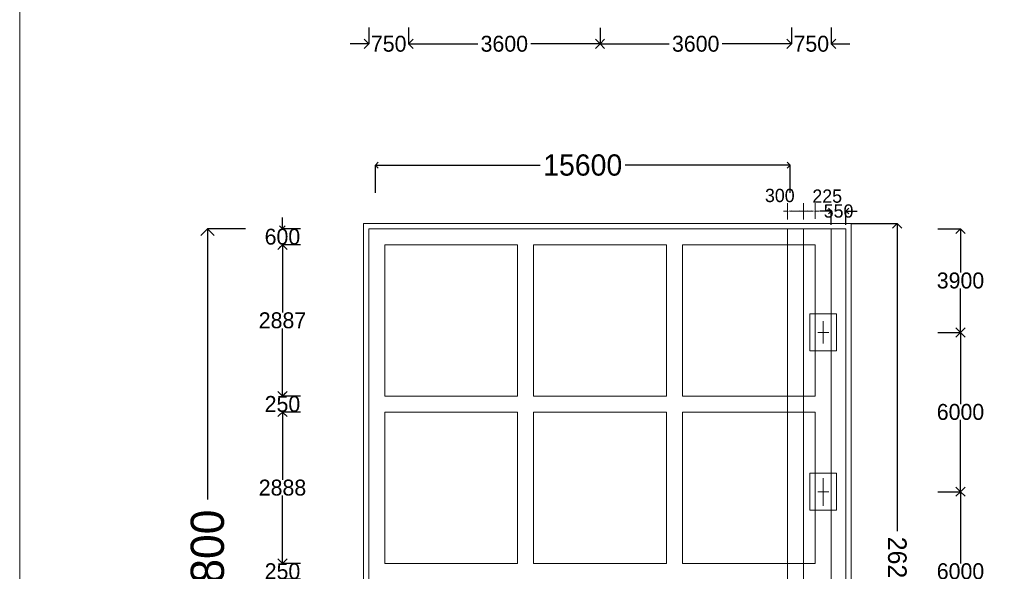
# Model space of a CAD drawing. Header units: millimetres. Extents: x -20950785 to 389010297, y -11535949 to 14056629.
# Tile 48 of 256: x 9284767 to 9321811, y -347107 to -326331. Entities that reach past the tile are written whole.
import ezdxf

# ---------------------------------------------------------------- set-up
doc = ezdxf.new("R2010")
doc.units = ezdxf.units.MM
doc.header["$LTSCALE"] = 60
doc.header["$MEASUREMENT"] = 0
doc.linetypes.add('DASHED2', pattern=[9.525, 6.35, -3.175])
doc.dimstyles.get("Standard").update_dxf_attribs({"dimtxt": 400, "dimasz": 215, "dimexe": 0.18, "dimexo": 0.0625, "dimgap": 0.09, "dimtad": 0, "dimtih": 1, "dimtoh": 1, "dimdec": 0, "dimzin": 4, "dimdsep": 46, "dimtxsty": 'Standard', "dimblk": 'OPEN90', "dimcen": 0, "dimadec": 0, "dimazin": 1, "dimtfac": 1, "dimtdec": 0, "dimtix": 1, "dimtofl": 0, "dimtmove": 0, "dimatfit": 3, "dimldrblk": 'OPEN30', "dimfxl": 1, "dimtolj": 1, "dimtzin": 0, "dimarcsym": 0})

# ---------------------------------------------------------------- blocks, each defined once
blk = doc.blocks.new('_Open90')
at = {"color": 0, "linetype": 'ByBlock', "lineweight": -2}
for p, q in [((0, 0), (-1, 0)), ((-0.5, 0.5), (0, 0)), ((0, 0), (-0.5, -0.5))]:
    blk.add_line(p, q, dxfattribs=at)
blk = doc.blocks.new('*D1525')
at = {"color": 0, "linetype": 'Continuous', "lineweight": -2, "transparency": 16777216}
for p, q in [((9313800, -326624), (9313800, -327241)), ((9315300, -326624), (9315300, -327241)), ((9313450, -327241), (9313100, -327241)), ((9315650, -327241), (9316000, -327241))]:
    blk.add_line(p, q, dxfattribs=at)
at = {"layer": 'Defpoints', "color": 0, "linetype": 'Continuous', "lineweight": 9, "transparency": 16777216}
for p in [(9313800, -326624), (9315300, -326624), (9315300, -327241)]:
    blk.add_point(p, dxfattribs=at)
at = {"color": 0, "linetype": 'Continuous', "lineweight": -2, "transparency": 16777216, "xscale": 350, "yscale": 350, "zscale": 350}
blk.add_blockref('_Open90', (9313800, -327241), dxfattribs=at)
at = {"color": 0, "linetype": 'Continuous', "lineweight": -2, "transparency": 16777216, "xscale": 350, "yscale": 350, "zscale": 350, "rotation": 180}
blk.add_blockref('_Open90', (9315300, -327241), dxfattribs=at)
at = {"color": 0, "linetype": 'Continuous', "lineweight": 9, "transparency": 16777216, "insert": (9314550, -327241), "char_height": 400, "attachment_point": 5}
blk.add_mtext('\\A1;{\\H1.5x;750}', dxfattribs=at)
blk = doc.blocks.new('_Open30')
at = {"color": 0, "linetype": 'ByBlock', "lineweight": -2}
for p, q in [((-1, 0.268), (0, 0)), ((0, 0), (-1, -0.268)), ((0, 0), (-1, 0))]:
    blk.add_line(p, q, dxfattribs=at)
blk = doc.blocks.new('*D1526')
at = {"color": 0, "linetype": 'Continuous', "lineweight": -2, "transparency": 16777216}
for p, q in [((9306600, -326641), (9306600, -327241)), ((9313800, -326641), (9313800, -327241)), ((9306950, -327241), (9309200, -327241)), ((9313450, -327241), (9311200, -327241))]:
    blk.add_line(p, q, dxfattribs=at)
at = {"layer": 'Defpoints', "color": 0, "linetype": 'Continuous', "lineweight": 9, "transparency": 16777216}
for p in [(9306600, -326641), (9313800, -326641), (9313800, -327241)]:
    blk.add_point(p, dxfattribs=at)
at = {"color": 0, "linetype": 'Continuous', "lineweight": -2, "transparency": 16777216, "xscale": 350, "yscale": 350, "zscale": 350, "rotation": 180}
blk.add_blockref('_Open90', (9306600, -327241), dxfattribs=at)
at = {"color": 0, "linetype": 'Continuous', "lineweight": -2, "transparency": 16777216, "xscale": 350, "yscale": 350, "zscale": 350}
blk.add_blockref('_Open90', (9313800, -327241), dxfattribs=at)
at = {"color": 0, "linetype": 'Continuous', "lineweight": 9, "transparency": 16777216, "insert": (9310200, -327241), "char_height": 400, "attachment_point": 5}
blk.add_mtext('\\A1;{\\H1.5x;3600}', dxfattribs=at)
blk = doc.blocks.new('*D1527')
at = {"color": 0, "linetype": 'Continuous', "lineweight": -2, "transparency": 16777216}
for p, q in [((9299400, -326641), (9299400, -327241)), ((9306600, -326641), (9306600, -327241)), ((9299750, -327241), (9302000, -327241)), ((9306250, -327241), (9304000, -327241))]:
    blk.add_line(p, q, dxfattribs=at)
at = {"layer": 'Defpoints', "color": 0, "linetype": 'Continuous', "lineweight": 9, "transparency": 16777216}
for p in [(9299400, -326641), (9306600, -326641), (9306600, -327241)]:
    blk.add_point(p, dxfattribs=at)
at = {"color": 0, "linetype": 'Continuous', "lineweight": -2, "transparency": 16777216, "xscale": 350, "yscale": 350, "zscale": 350, "rotation": 180}
blk.add_blockref('_Open90', (9299400, -327241), dxfattribs=at)
at = {"color": 0, "linetype": 'Continuous', "lineweight": -2, "transparency": 16777216, "xscale": 350, "yscale": 350, "zscale": 350}
blk.add_blockref('_Open90', (9306600, -327241), dxfattribs=at)
at = {"color": 0, "linetype": 'Continuous', "lineweight": 9, "transparency": 16777216, "insert": (9303000, -327241), "char_height": 400, "attachment_point": 5}
blk.add_mtext('\\A1;{\\H1.5x;3600}', dxfattribs=at)
blk = doc.blocks.new('*D1528')
at = {"color": 0, "linetype": 'Continuous', "lineweight": -2, "transparency": 16777216}
for p, q in [((9297900, -326624), (9297900, -327241)), ((9299400, -326624), (9299400, -327241)), ((9297550, -327241), (9297200, -327241)), ((9299750, -327241), (9300100, -327241))]:
    blk.add_line(p, q, dxfattribs=at)
at = {"layer": 'Defpoints', "color": 0, "linetype": 'Continuous', "lineweight": 9, "transparency": 16777216}
for p in [(9297900, -326624), (9299400, -326624), (9299400, -327241)]:
    blk.add_point(p, dxfattribs=at)
at = {"color": 0, "linetype": 'Continuous', "lineweight": -2, "transparency": 16777216, "xscale": 350, "yscale": 350, "zscale": 350}
blk.add_blockref('_Open90', (9297900, -327241), dxfattribs=at)
at = {"color": 0, "linetype": 'Continuous', "lineweight": -2, "transparency": 16777216, "xscale": 350, "yscale": 350, "zscale": 350, "rotation": 180}
blk.add_blockref('_Open90', (9299400, -327241), dxfattribs=at)
at = {"color": 0, "linetype": 'Continuous', "lineweight": 9, "transparency": 16777216, "insert": (9298650, -327241), "char_height": 400, "attachment_point": 5}
blk.add_mtext('\\A1;{\\H1.5x;750}', dxfattribs=at)
blk = doc.blocks.new('*D1551')
at = {"color": 0, "lineweight": -2, "transparency": 16777216}
for p, q in [((9293268, -334207), (9291836, -334207)), ((9291836, -334707), (9291836, -344398)), ((9291836, -359507), (9291836, -349815)), ((9293268, -360007), (9291836, -360007))]:
    blk.add_line(p, q, dxfattribs=at)
at = {"layer": 'Defpoints', "color": 0, "lineweight": 9, "transparency": 16777216}
for p in [(9293268, -334207), (9291836, -360007), (9293268, -360007)]:
    blk.add_point(p, dxfattribs=at)
at = {"color": 0, "lineweight": -2, "transparency": 16777216, "xscale": 500, "yscale": 500, "zscale": 500}
for p, rotation in [((9291836, -334207), 90), ((9291836, -360007), 270)]:
    blk.add_blockref('_Open90', p, dxfattribs=dict(at, rotation=rotation))
at = {"color": 0, "transparency": 16777216, "insert": (9291836, -347107), "char_height": 1000, "attachment_point": 5, "rotation": 90}
blk.add_mtext('\\A1;{\\H1.25x;25800}', dxfattribs=at)
blk = doc.blocks.new('*D1552')
at = {"color": 0, "linetype": 'Continuous', "lineweight": -2, "transparency": 16777216}
for p, q in [((9298150, -332853), (9298150, -331810)), ((9298365, -331810), (9304350, -331810)), ((9313535, -331810), (9307550, -331810)), ((9313750, -332853), (9313750, -331810))]:
    blk.add_line(p, q, dxfattribs=at)
at = {"layer": 'Defpoints', "color": 0, "linetype": 'Continuous', "lineweight": 9, "transparency": 16777216}
for p in [(9313750, -331810), (9298150, -332853), (9313750, -332853)]:
    blk.add_point(p, dxfattribs=at)
at = {"color": 0, "linetype": 'Continuous', "lineweight": -2, "transparency": 16777216, "xscale": 215, "yscale": 215, "zscale": 215, "rotation": 180}
blk.add_blockref('_Open90', (9298150, -331810), dxfattribs=at)
at = {"color": 0, "linetype": 'Continuous', "lineweight": -2, "transparency": 16777216, "xscale": 215, "yscale": 215, "zscale": 215}
blk.add_blockref('_Open90', (9313750, -331810), dxfattribs=at)
at = {"color": 0, "linetype": 'Continuous', "lineweight": 9, "transparency": 16777216, "insert": (9305950, -331810), "char_height": 400, "attachment_point": 5}
blk.add_mtext('\\A1;{\\H2x;15600}', dxfattribs=at)
blk = doc.blocks.new('*D1553')
at = {"color": 0, "linetype": 'Continuous', "lineweight": -2, "transparency": 16777216}
for p, q in [((9294652, -333992), (9294652, -333777)), ((9295326, -334207), (9294652, -334207)), ((9295326, -334807), (9294652, -334807)), ((9294652, -335022), (9294652, -335237))]:
    blk.add_line(p, q, dxfattribs=at)
at = {"layer": 'Defpoints', "color": 0, "linetype": 'Continuous', "lineweight": 9, "transparency": 16777216}
for p in [(9295326, -334207), (9294652, -334807), (9295326, -334807)]:
    blk.add_point(p, dxfattribs=at)
at = {"color": 0, "linetype": 'Continuous', "lineweight": -2, "transparency": 16777216, "xscale": 215, "yscale": 215, "zscale": 215}
for p, rotation in [((9294652, -334207), 270), ((9294652, -334807), 90)]:
    blk.add_blockref('_Open90', p, dxfattribs=dict(at, rotation=rotation))
at = {"color": 0, "linetype": 'Continuous', "lineweight": 9, "transparency": 16777216, "insert": (9294652, -334507), "char_height": 400, "attachment_point": 5}
blk.add_mtext('\\A1;{\\H1.5x;600}', dxfattribs=at)
blk = doc.blocks.new('*D1554')
at = {"color": 0, "linetype": 'Continuous', "lineweight": -2, "ltscale": 20, "transparency": 16777216}
for p, q in [((9295336, -334807), (9294653, -334807)), ((9294653, -335157), (9294653, -337357)), ((9294653, -340157), (9294653, -337957)), ((9295336, -340507), (9294653, -340507))]:
    blk.add_line(p, q, dxfattribs=at)
at = {"layer": 'Defpoints', "color": 0, "linetype": 'Continuous', "lineweight": 9, "ltscale": 20, "transparency": 16777216}
for p in [(9295337, -334807), (9294653, -340507), (9295337, -340507)]:
    blk.add_point(p, dxfattribs=at)
at = {"color": 0, "linetype": 'Continuous', "lineweight": -2, "ltscale": 20, "transparency": 16777216, "xscale": 350, "yscale": 350, "zscale": 350}
for p, rotation in [((9294653, -334807), 90), ((9294653, -340507), 270)]:
    blk.add_blockref('_Open90', p, dxfattribs=dict(at, rotation=rotation))
at = {"color": 0, "linetype": 'Continuous', "lineweight": 9, "ltscale": 20, "transparency": 16777216, "insert": (9294653, -337657), "char_height": 500, "attachment_point": 5}
blk.add_mtext('\\A1;{\\H1.2x;2887}', dxfattribs=at)
blk = doc.blocks.new('*D1555')
at = {"color": 0, "linetype": 'Continuous', "lineweight": -2, "transparency": 16777216}
for p, q in [((9294653, -340292), (9294653, -340077)), ((9295327, -340507), (9294653, -340507)), ((9295327, -341107), (9294653, -341107)), ((9294653, -341322), (9294653, -341537))]:
    blk.add_line(p, q, dxfattribs=at)
at = {"layer": 'Defpoints', "color": 0, "linetype": 'Continuous', "lineweight": 9, "transparency": 16777216}
for p in [(9295327, -340507), (9294653, -341107), (9295327, -341107)]:
    blk.add_point(p, dxfattribs=at)
at = {"color": 0, "linetype": 'Continuous', "lineweight": -2, "transparency": 16777216, "xscale": 215, "yscale": 215, "zscale": 215}
for p, rotation in [((9294653, -340507), 270), ((9294653, -341107), 90)]:
    blk.add_blockref('_Open90', p, dxfattribs=dict(at, rotation=rotation))
at = {"color": 0, "linetype": 'Continuous', "lineweight": 9, "transparency": 16777216, "insert": (9294653, -340807), "char_height": 400, "attachment_point": 5}
blk.add_mtext('\\A1;{\\H1.5x;250}', dxfattribs=at)
blk = doc.blocks.new('*D1556')
at = {"color": 0, "linetype": 'Continuous', "lineweight": -2, "ltscale": 20, "transparency": 16777216}
for p, q in [((9295337, -341107), (9294653, -341107)), ((9294654, -341457), (9294654, -343657)), ((9294654, -346457), (9294654, -344257)), ((9295337, -346807), (9294653, -346807))]:
    blk.add_line(p, q, dxfattribs=at)
at = {"layer": 'Defpoints', "color": 0, "linetype": 'Continuous', "lineweight": 9, "ltscale": 20, "transparency": 16777216}
for p in [(9295337, -341107), (9294654, -346807), (9295337, -346807)]:
    blk.add_point(p, dxfattribs=at)
at = {"color": 0, "linetype": 'Continuous', "lineweight": -2, "ltscale": 20, "transparency": 16777216, "xscale": 350, "yscale": 350, "zscale": 350}
for p, rotation in [((9294654, -341107), 90), ((9294654, -346807), 270)]:
    blk.add_blockref('_Open90', p, dxfattribs=dict(at, rotation=rotation))
at = {"color": 0, "linetype": 'Continuous', "lineweight": 9, "ltscale": 20, "transparency": 16777216, "insert": (9294654, -343957), "char_height": 500, "attachment_point": 5}
blk.add_mtext('\\A1;{\\H1.2x;2888}', dxfattribs=at)
blk = doc.blocks.new('*D1557')
at = {"color": 0, "linetype": 'Continuous', "lineweight": -2, "transparency": 16777216}
for p, q in [((9294654, -346592), (9294654, -346377)), ((9295328, -346807), (9294653, -346807)), ((9295328, -347407), (9294653, -347407)), ((9294654, -347622), (9294654, -347837))]:
    blk.add_line(p, q, dxfattribs=at)
at = {"layer": 'Defpoints', "color": 0, "linetype": 'Continuous', "lineweight": 9, "transparency": 16777216}
for p in [(9295328, -346807), (9294654, -347407), (9295328, -347407)]:
    blk.add_point(p, dxfattribs=at)
at = {"color": 0, "linetype": 'Continuous', "lineweight": -2, "transparency": 16777216, "xscale": 215, "yscale": 215, "zscale": 215}
for p, rotation in [((9294654, -346807), 270), ((9294654, -347407), 90)]:
    blk.add_blockref('_Open90', p, dxfattribs=dict(at, rotation=rotation))
at = {"color": 0, "linetype": 'Continuous', "lineweight": 9, "transparency": 16777216, "insert": (9294654, -347107), "char_height": 400, "attachment_point": 5}
blk.add_mtext('\\A1;{\\H1.5x;250}', dxfattribs=at)
blk = doc.blocks.new('*D1567')
at = {"color": 0, "linetype": 'Continuous', "lineweight": -2, "transparency": 16777216}
for p, q in [((9315085, -333540), (9314870, -333540)), ((9315300, -334058), (9315300, -333540)), ((9315850, -334058), (9315850, -333540)), ((9316065, -333540), (9316280, -333540))]:
    blk.add_line(p, q, dxfattribs=at)
at = {"layer": 'Defpoints', "color": 0, "linetype": 'Continuous', "lineweight": 9, "transparency": 16777216}
for p in [(9315850, -333540), (9315300, -334058), (9315850, -334058)]:
    blk.add_point(p, dxfattribs=at)
at = {"color": 0, "linetype": 'Continuous', "lineweight": -2, "transparency": 16777216, "xscale": 215, "yscale": 215, "zscale": 215}
blk.add_blockref('_Open90', (9315300, -333540), dxfattribs=at)
at = {"color": 0, "linetype": 'Continuous', "lineweight": -2, "transparency": 16777216, "xscale": 215, "yscale": 215, "zscale": 215, "rotation": 180}
blk.add_blockref('_Open90', (9315850, -333540), dxfattribs=at)
at = {"color": 0, "linetype": 'Continuous', "lineweight": 9, "transparency": 16777216, "insert": (9315575, -333540), "char_height": 400, "attachment_point": 5}
blk.add_mtext('\\A1;{\\H1.25x;550}', dxfattribs=at)
blk = doc.blocks.new('*D1589')
at = {"color": 0, "linetype": 'Continuous', "lineweight": -2, "ltscale": 20, "transparency": 16777216}
for p, q in [((9319312, -334207), (9320162, -334207)), ((9320162, -334557), (9320162, -335857)), ((9320162, -337757), (9320162, -336457)), ((9319312, -338107), (9320162, -338107))]:
    blk.add_line(p, q, dxfattribs=at)
at = {"layer": 'Defpoints', "color": 0, "linetype": 'Continuous', "lineweight": 9, "ltscale": 20, "transparency": 16777216}
for p in [(9319312, -334207), (9320162, -334207), (9319312, -338107)]:
    blk.add_point(p, dxfattribs=at)
at = {"color": 0, "linetype": 'Continuous', "lineweight": -2, "ltscale": 20, "transparency": 16777216, "xscale": 350, "yscale": 350, "zscale": 350}
for p, rotation in [((9320162, -334207), 90), ((9320162, -338107), 270)]:
    blk.add_blockref('_Open90', p, dxfattribs=dict(at, rotation=rotation))
at = {"color": 0, "linetype": 'Continuous', "lineweight": 9, "ltscale": 20, "transparency": 16777216, "insert": (9320162, -336157), "char_height": 500, "attachment_point": 5}
blk.add_mtext('\\A1;{\\H1.2x;3900}', dxfattribs=at)
blk = doc.blocks.new('*D1590')
at = {"color": 0, "linetype": 'Continuous', "lineweight": -2, "ltscale": 20, "transparency": 16777216}
for p, q in [((9319312, -338107), (9320162, -338107)), ((9320162, -338457), (9320162, -340807)), ((9320162, -343757), (9320162, -341407)), ((9319312, -344107), (9320162, -344107))]:
    blk.add_line(p, q, dxfattribs=at)
at = {"layer": 'Defpoints', "color": 0, "linetype": 'Continuous', "lineweight": 9, "ltscale": 20, "transparency": 16777216}
for p in [(9319312, -338107), (9319312, -344107), (9320162, -344107)]:
    blk.add_point(p, dxfattribs=at)
at = {"color": 0, "linetype": 'Continuous', "lineweight": -2, "ltscale": 20, "transparency": 16777216, "xscale": 350, "yscale": 350, "zscale": 350}
for p, rotation in [((9320162, -338107), 90), ((9320162, -344107), 270)]:
    blk.add_blockref('_Open90', p, dxfattribs=dict(at, rotation=rotation))
at = {"color": 0, "linetype": 'Continuous', "lineweight": 9, "ltscale": 20, "transparency": 16777216, "insert": (9320162, -341107), "char_height": 500, "attachment_point": 5}
blk.add_mtext('\\A1;{\\H1.2x;6000}', dxfattribs=at)
blk = doc.blocks.new('*D1591')
at = {"color": 0, "linetype": 'Continuous', "lineweight": -2, "ltscale": 20, "transparency": 16777216}
for p, q in [((9319578, -344107), (9320162, -344107)), ((9320162, -344457), (9320162, -346807)), ((9320162, -349757), (9320162, -347407)), ((9319578, -350107), (9320162, -350107))]:
    blk.add_line(p, q, dxfattribs=at)
at = {"layer": 'Defpoints', "color": 0, "linetype": 'Continuous', "lineweight": 9, "ltscale": 20, "transparency": 16777216}
for p in [(9319578, -344107), (9319578, -350107), (9320162, -350107)]:
    blk.add_point(p, dxfattribs=at)
at = {"color": 0, "linetype": 'Continuous', "lineweight": -2, "ltscale": 20, "transparency": 16777216, "xscale": 350, "yscale": 350, "zscale": 350}
for p, rotation in [((9320162, -344107), 90), ((9320162, -350107), 270)]:
    blk.add_blockref('_Open90', p, dxfattribs=dict(at, rotation=rotation))
at = {"color": 0, "linetype": 'Continuous', "lineweight": 9, "ltscale": 20, "transparency": 16777216, "insert": (9320162, -347107), "char_height": 500, "attachment_point": 5}
blk.add_mtext('\\A1;{\\H1.2x;6000}', dxfattribs=at)
blk = doc.blocks.new('*D1649')
at = {"color": 0, "linetype": 'Continuous', "lineweight": -2, "ltscale": 20, "transparency": 16777216}
for p, q in [((9316050, -334007), (9317782, -334007)), ((9317782, -334357), (9317782, -345590)), ((9317782, -359857), (9317782, -348624)), ((9316050, -360207), (9317782, -360207))]:
    blk.add_line(p, q, dxfattribs=at)
at = {"layer": 'Defpoints', "color": 0, "linetype": 'Continuous', "lineweight": 9, "ltscale": 20, "transparency": 16777216}
for p in [(9316050, -334007), (9316050, -360207), (9317782, -360207)]:
    blk.add_point(p, dxfattribs=at)
at = {"color": 0, "linetype": 'Continuous', "lineweight": -2, "ltscale": 20, "transparency": 16777216, "xscale": 350, "yscale": 350, "zscale": 350}
for p, rotation in [((9317782, -334007), 90), ((9317782, -360207), 270)]:
    blk.add_blockref('_Open90', p, dxfattribs=dict(at, rotation=rotation))
at = {"color": 0, "linetype": 'Continuous', "lineweight": 9, "ltscale": 20, "transparency": 16777216, "insert": (9317782, -347107), "char_height": 700, "attachment_point": 5, "rotation": 270}
blk.add_mtext('\\A1;26200', dxfattribs=at)

msp = doc.modelspace()

# ---------------------------------------------------------------- hatches: boundary and pattern name
at = {"lineweight": 9, "ltscale": 20}
h = msp.add_hatch(dxfattribs=at)
h.set_pattern_fill('AR-CONC', color=256, scale=100)
h.set_pattern_definition([(50, (7449959.4, -368372.3), (717.26018, -62.75213), [75, -825]), (355, (7449959.4, -368372.3), (-138.75133, 752.19213), [60, -660]), (100.451444, (7450019.2, -368377.56), (578.50885, 689.44), [63.7402, -701.1421]), (46.1842, (7449959.4, -368172.3), (1067.24133, -165.51928), [112.5, -1237.5]), (96.635635, (7450048.3, -368186.1), (934.66195, 974.1186), [95.61034, -1051.71376]), (351.184164, (7449959.4, -368172.3), (934.66195, 974.1186), [90, -990]), (21, (7450059.4, -368222.3), (596.90705, -402.61889), [75, -825]), (326, (7450059.4, -368222.3), (243.31533, 725.15005), [60, -660]), (71.451445, (7450109.15, -368255.9), (840.22238, 322.53115), [63.7402, -701.1421]), (37.5, (7449959.4, -368372.33), (12.159855, 332.893854), [0, -652, 0, -670, 0, -662.5]), (7.5, (7449959.4, -368372.33), (263.06954, 394.41171), [0, -382, 0, -637, 0, -252.5]), (327.5, (7449736.4, -368372.33), (533.822436, -22.554872), [0, -250, 0, -780, 0, -1035]), (317.5, (7449636.4, -368372.33), (583.18617, 100.10498), [0, -325, 0, -518, 0, -735])])
h.paths.add_polyline_path([(9305042.98, -384239.68), (9303042.98, -384239.68), (9303042.98, -392489.68), (9305042.98, -392489.68)])
h.paths.add_polyline_path([(9305063.93, -404820.18), (9309693.04, -404820.18), (9309693.04, -404038.95), (9305063.93, -404038.95)], flags=9)
h.paths.add_polyline_path([(9305063.93, -400320.18), (9309693.04, -400320.18), (9309693.04, -399538.95), (9305063.93, -399538.95)], flags=9)
h.paths.add_polyline_path([(9305063.42, -392571.69), (9309693.54, -392571.69), (9309693.54, -391787.44), (9305063.42, -391787.44)], flags=9)
h.paths.add_polyline_path([(9305063.42, -384321.69), (9309693.54, -384321.69), (9309693.54, -383537.44), (9305063.42, -383537.44)], flags=9)
h.paths.add_polyline_path([(9305063.93, -374820.18), (9309693.04, -374820.18), (9309693.04, -374038.95), (9305063.93, -374038.95)], flags=9)
h.paths.add_polyline_path([(9313973.91, -402653.12), (9318584.89, -402653.12), (9318584.89, -400724.92), (9313973.91, -400724.92)], flags=9)
h.paths.add_polyline_path([(9314193.96, -379995.34), (9316441.95, -379995.34), (9316441.95, -378909.55), (9314193.96, -378909.55)], flags=9)
h.paths.add_polyline_path([(9299891.52, -409948.64), (9314430.04, -409948.64), (9314430.04, -407866.97), (9299891.52, -407866.97)], flags=9)
h.paths.add_polyline_path([(9313830.17, -397406.65), (9318463.31, -397406.65), (9318463.31, -394634.71), (9313830.17, -394634.71)], flags=9)
h.paths.add_polyline_path([(9313498.94, -388715.78), (9318154.59, -388715.78), (9318154.59, -387629.99), (9313498.94, -387629.99)], flags=9)
h.paths.add_polyline_path([(9413985.31, -333598.75), (9424793.98, -333598.75), (9424793.98, -331283.91), (9413985.31, -331283.91)], flags=9)
h.paths.add_polyline_path([(9383405.73, -238638.61), (9388658.05, -238638.61), (9388658.05, -237335.66), (9383405.73, -237335.66)], flags=9)
h.paths.add_polyline_path([(9383489.63, -236841.36), (9388741.94, -236841.36), (9388741.94, -235538.4), (9383489.63, -235538.4)], flags=9)
h.paths.add_polyline_path([(9402505.26, -237732.81), (9408047.7, -237732.81), (9408047.7, -236429.85), (9402505.26, -236429.85)], flags=9)
h.paths.add_polyline_path([(9402428.52, -235857.48), (9407970.97, -235857.48), (9407970.97, -234554.53), (9402428.52, -234554.53)], flags=9)
h.paths.add_polyline_path([(9364133.54, -237732.81), (9369675.99, -237732.81), (9369675.99, -236429.85), (9364133.54, -236429.85)], flags=9)
h.paths.add_polyline_path([(9364056.8, -235857.48), (9369599.25, -235857.48), (9369599.25, -234554.53), (9364056.8, -234554.53)], flags=9)
h.paths.add_polyline_path([(9470139.99, -397353.43), (9566841.73, -397353.43), (9566841.73, -388863.45), (9470139.99, -388863.45)], flags=9)
h.paths.add_polyline_path([(9552010.34, -416787.57), (9561144.66, -416787.57), (9561144.66, -412444.38), (9552010.34, -412444.38)], flags=9)
h.paths.add_polyline_path([(9494166.13, -408126.44), (9580947.88, -408126.44), (9580947.88, -400905.14), (9494166.13, -400905.14)], flags=9)
h.paths.add_polyline_path([(9468893.12, -416988.19), (9488963.93, -416988.19), (9488963.93, -412710.73), (9468893.12, -412710.73)], flags=9)
h.paths.add_polyline_path([(9562715.43, -387910.9), (9568184.34, -387910.9), (9568184.34, -384361.68), (9562715.43, -384361.68)], flags=9)
h.paths.add_polyline_path([(9550938.3, -422794.46), (9563611.71, -422794.46), (9563611.71, -418517), (9550938.3, -418517)], flags=9)
h.paths.add_polyline_path([(9530595.59, -387988.59), (9535656.82, -387988.59), (9535656.82, -384439.38), (9530595.59, -384439.38)], flags=9)
h.paths.add_polyline_path([(9506972.43, -388227.15), (9512305.84, -388227.15), (9512305.84, -384677.93), (9506972.43, -384677.93)], flags=9)
h.paths.add_polyline_path([(9517674.4, -416644.23), (9530433.07, -416644.23), (9530433.07, -412366.77), (9517674.4, -412366.77)], flags=9)
h.paths.add_polyline_path([(9482212.53, -388150.03), (9489933.27, -388150.03), (9489933.27, -384600.81), (9482212.53, -384600.81)], flags=9)
h.paths.add_polyline_path([(9472773.31, -404978.19), (9487585.44, -404978.19), (9487585.44, -400700.74), (9472773.31, -400700.74)], flags=9)
h.paths.add_polyline_path([(9517436.28, -422731.55), (9534382.81, -422731.55), (9534382.81, -418454.09), (9517436.28, -418454.09)], flags=9)
h.paths.add_polyline_path([(9501707.34, -365850.63), (9577753.12, -365850.63), (9577753.12, -240258.29), (9501707.34, -240258.29)], flags=9)
h.paths.add_polyline_path([(9449811.58, -327898.14), (9455063.89, -327898.14), (9455063.89, -326595.19), (9449811.58, -326595.19)], flags=9)
h.paths.add_polyline_path([(9349562.22, -313541.63), (9355104.67, -313541.63), (9355104.67, -312238.68), (9349562.22, -312238.68)], flags=9)
h.paths.add_polyline_path([(9347213.24, -337446.77), (9358569.92, -337446.77), (9358569.92, -335131.32), (9347213.24, -335131.32)], flags=9)
h.paths.add_polyline_path([(9345865.05, -346911.82), (9351992.76, -346911.82), (9351992.76, -345391.7), (9345865.05, -345391.7)], flags=9)
h.paths.add_polyline_path([(9420584.11, -336053.73), (9432408.63, -336053.73), (9432408.63, -333738.49), (9420584.11, -333738.49)], flags=9)
h.paths.add_polyline_path([(9389335.6, -300830.25), (9396075.39, -300830.25), (9396075.39, -299310.14), (9389335.6, -299310.14)], flags=9)
h.paths.add_polyline_path([(9389335.6, -302668.66), (9395463.3, -302668.66), (9395463.3, -301148.54), (9389335.6, -301148.54)], flags=9)
h.paths.add_polyline_path([(9389335.6, -303753.85), (9395463.3, -303753.85), (9395463.3, -302233.73), (9389335.6, -302233.73)], flags=9)
h.paths.add_polyline_path([(9389258.52, -304780.96), (9395386.22, -304780.96), (9395386.22, -303260.85), (9389258.52, -303260.85)], flags=9)
h.paths.add_polyline_path([(9389258.52, -310501.4), (9395386.22, -310501.4), (9395386.22, -308981.29), (9389258.52, -308981.29)], flags=9)
h.paths.add_polyline_path([(9389278.29, -313512.52), (9395405.99, -313512.52), (9395405.99, -311992.4), (9389278.29, -311992.4)], flags=9)
h.paths.add_polyline_path([(9414444.94, -312646.4), (9419697.26, -312646.4), (9419697.26, -311343.44), (9414444.94, -311343.44)], flags=9)
h.paths.add_polyline_path([(9414444.94, -311827.14), (9419697.26, -311827.14), (9419697.26, -310524.18), (9414444.94, -310524.18)], flags=9)
h.paths.add_polyline_path([(9458693.9, -311780.63), (9463946.22, -311780.63), (9463946.22, -310477.67), (9458693.9, -310477.67)], flags=9)
h.paths.add_polyline_path([(9449811.58, -324793.12), (9455063.89, -324793.12), (9455063.89, -323490.17), (9449811.58, -323490.17)], flags=9)
h.paths.add_polyline_path([(9458677.16, -304443.26), (9468516.31, -304443.26), (9468516.31, -303140.3), (9458677.16, -303140.3)], flags=9)
h.paths.add_polyline_path([(9389294.87, -299744.5), (9399134.03, -299744.5), (9399134.03, -298441.55), (9389294.87, -298441.55)], flags=9)
h.paths.add_polyline_path([(9384195.69, -306101.36), (9385794.75, -306101.36), (9385794.75, -305232.72), (9384195.69, -305232.72)], flags=9)
h.paths.add_polyline_path([(9361995.69, -306102.7), (9363594.75, -306102.7), (9363594.75, -305234.06), (9361995.69, -305234.06)], flags=9)
h.paths.add_polyline_path([(9379311.6, -306096.36), (9380910.66, -306096.36), (9380910.66, -305227.72), (9379311.6, -305227.72)], flags=9)
h.paths.add_polyline_path([(9373111.6, -306079.85), (9374710.66, -306079.85), (9374710.66, -305211.22), (9373111.6, -305211.22)], flags=9)
h.paths.add_polyline_path([(9367110.63, -306096.36), (9368709.69, -306096.36), (9368709.69, -305227.72), (9367110.63, -305227.72)], flags=9)
h.paths.add_polyline_path([(9368069.84, -299361.93), (9381531.49, -299361.93), (9381531.49, -298158.97), (9368069.84, -298158.97)], flags=9)
h.paths.add_polyline_path([(9327769.74, -299369.32), (9339071.11, -299369.32), (9339071.11, -298283.53), (9327769.74, -298283.53)], flags=9)
h.paths.add_polyline_path([(9349535.67, -304868.24), (9354787.99, -304868.24), (9354787.99, -303565.28), (9349535.67, -303565.28)], flags=9)
h.paths.add_polyline_path([(9349535.67, -304069.85), (9354787.99, -304069.85), (9354787.99, -302766.9), (9349535.67, -302766.9)], flags=9)
h.paths.add_polyline_path([(9349535.67, -303068.24), (9354787.99, -303068.24), (9354787.99, -301765.28), (9349535.67, -301765.28)], flags=9)
h.paths.add_polyline_path([(9349535.67, -301019.01), (9355312.63, -301019.01), (9355312.63, -299716.06), (9349535.67, -299716.06)], flags=9)
h.paths.add_polyline_path([(9349562.22, -310541.63), (9355104.67, -310541.63), (9355104.67, -309238.68), (9349562.22, -309238.68)], flags=9)
h.paths.add_polyline_path([(9314363.84, -333493.79), (9315925.46, -333493.79), (9315925.46, -332408), (9314363.84, -332408)], flags=9)
h.paths.add_polyline_path([(9312578.34, -333468.87), (9314139.96, -333468.87), (9314139.96, -332383.07), (9312578.34, -332383.07)], flags=9)
h.paths.add_polyline_path([(9308483.9, -361666.38), (9310357.84, -361666.38), (9310357.84, -360363.43), (9308483.9, -360363.43)], flags=9)
h.paths.add_polyline_path([(9302921.17, -361616.25), (9304795.11, -361616.25), (9304795.11, -360313.29), (9302921.17, -360313.29)], flags=9)
h.paths.add_polyline_path([(9297253.55, -361678.38), (9299127.49, -361678.38), (9299127.49, -360375.43), (9297253.55, -360375.43)], flags=9)
h.paths.add_polyline_path([(9414375, -304228.7), (9422572.51, -304228.7), (9422572.51, -301913.66), (9414375, -301913.66)], flags=9)
h.paths.add_polyline_path([(9420153.66, -329503.83), (9430871.25, -329503.83), (9430871.25, -328566.36), (9420153.66, -328566.36)], flags=9)
h.paths.add_polyline_path([(9422296.31, -328713.78), (9427864.34, -328713.78), (9427864.34, -327776.91), (9422296.31, -327776.91)], flags=9)
h.paths.add_polyline_path([(9386464.47, -320159.35), (9397273.14, -320159.35), (9397273.14, -317844.51), (9386464.47, -317844.51)], flags=9)
h.paths.add_polyline_path([(9423429.15, -345029.23), (9429952.39, -345029.23), (9429952.39, -344091.76), (9423429.15, -344091.76)], flags=9)
h.paths.add_polyline_path([(9384096.03, -346811.82), (9390223.73, -346811.82), (9390223.73, -345291.7), (9384096.03, -345291.7)], flags=9)
h.paths.add_polyline_path([(9414451.47, -350037.06), (9420593.74, -350037.06), (9420593.74, -348943.34), (9414451.47, -348943.34)], flags=9)
h.paths.add_polyline_path([(9450756.87, -349829.35), (9456009.19, -349829.35), (9456009.19, -348526.39), (9450756.87, -348526.39)], flags=9)
h.paths.add_polyline_path([(9439290.04, -370630.47), (9449941.3, -370630.47), (9449941.3, -368350.29), (9439290.04, -368350.29)], flags=9)
h.paths.add_polyline_path([(9403273.66, -370710.22), (9413924.92, -370710.22), (9413924.92, -368430.05), (9403273.66, -368430.05)], flags=9)
h.paths.add_polyline_path([(9300516.87, -366701.34), (9314336.53, -366701.34), (9314336.53, -364638.33), (9300516.87, -364638.33)], flags=9)
h.paths.add_polyline_path([(9366166.87, -377213.33), (9381441.23, -377213.33), (9381441.23, -374933.16), (9366166.87, -374933.16)], flags=9)
h.paths.add_polyline_path([(9458693.9, -305386.84), (9464470.86, -305386.84), (9464470.86, -304083.88), (9458693.9, -304083.88)], flags=9)
h.paths.add_polyline_path([(9458693.9, -312730.69), (9463946.22, -312730.69), (9463946.22, -311427.73), (9458693.9, -311427.73)], flags=9)
h.paths.add_polyline_path([(9458693.9, -309729.68), (9463946.22, -309729.68), (9463946.22, -308426.73), (9458693.9, -308426.73)], flags=9)
h.paths.add_polyline_path([(9458693.9, -308328.07), (9463946.22, -308328.07), (9463946.22, -307025.12), (9458693.9, -307025.12)], flags=9)
h.paths.add_polyline_path([(9458693.9, -307328.07), (9463946.22, -307328.07), (9463946.22, -306025.12), (9458693.9, -306025.12)], flags=9)
h.paths.add_polyline_path([(9413637.58, -327941.52), (9418902.39, -327941.52), (9418902.39, -327004.05), (9413637.58, -327004.05)], flags=9)
h.paths.add_polyline_path([(9413747.21, -325010.47), (9418999.53, -325010.47), (9418999.53, -323707.51), (9413747.21, -323707.51)], flags=9)
h.paths.add_polyline_path([(9414444.94, -309343.42), (9419697.26, -309343.42), (9419697.26, -308040.46), (9414444.94, -308040.46)], flags=9)
h.paths.add_polyline_path([(9414444.94, -307355.23), (9419697.26, -307355.23), (9419697.26, -306052.28), (9414444.94, -306052.28)], flags=9)
h.paths.add_polyline_path([(9414444.94, -306355.23), (9419697.26, -306355.23), (9419697.26, -305052.28), (9414444.94, -305052.28)], flags=9)
h.paths.add_polyline_path([(9435421.89, -303639.18), (9442445.6, -303639.18), (9442445.6, -302336.22), (9435421.89, -302336.22)], flags=9)
h.paths.add_polyline_path([(9444509.1, -303573.48), (9452460.41, -303573.48), (9452460.41, -302270.52), (9444509.1, -302270.52)], flags=9)
h.paths.add_polyline_path([(9440938.37, -305167.62), (9443489.38, -305234.39), (9443517.79, -304148.96), (9440966.78, -304082.2)], flags=9)
h.paths.add_polyline_path([(9445404.56, -305111.44), (9455039.44, -305363.61), (9455067.85, -304278.19), (9445432.97, -304026.01)], flags=9)
h.paths.add_polyline_path([(9336379.21, -300679.59), (9336380.03, -300679.59), (9336380.03, -300679.16), (9336379.21, -300679.16)], flags=9)
h.paths.add_polyline_path([(9431205.45, -223146.7), (9442406.76, -223146.7), (9442406.76, -220540.71), (9431205.45, -220540.71)], flags=9)
h.paths.add_polyline_path([(9320824.74, -223405.63), (9337481.44, -223405.63), (9337481.44, -220799.63), (9320824.74, -220799.63)], flags=9)
h.paths.add_polyline_path([(9384386.02, -234040.14), (9392408.29, -234040.14), (9392408.29, -232520.03), (9384386.02, -232520.03)], flags=9)
h.paths.add_polyline_path([(9379703.62, -232981.1), (9388683.04, -232981.1), (9388683.04, -231460.98), (9379703.62, -231460.98)], flags=9)
h.paths.add_polyline_path([(9376996.53, -230478.8), (9400269.53, -230478.8), (9400269.53, -228307.21), (9376996.53, -228307.21)], flags=9)
h.paths.add_polyline_path([(9470544.37, -270483.67), (9490859.26, -270483.67), (9490859.26, -267280.9), (9470544.37, -267280.9)], flags=9)
h.paths.add_polyline_path([(9474828.62, -288268.09), (9487143.87, -288268.09), (9487143.87, -282565.31), (9474828.62, -282565.31)], flags=9)
h.paths.add_polyline_path([(9474732.2, -277679.86), (9487476.8, -277679.86), (9487476.8, -274477.09), (9474732.2, -274477.09)], flags=9)
h.paths.add_polyline_path([(9410656.28, -267478.28), (9413865.91, -267478.28), (9413865.91, -264220.89), (9410656.28, -264220.89)], flags=9)
h.paths.add_polyline_path([(9417374.5, -262541.27), (9423502.2, -262541.27), (9423502.2, -261021.16), (9417374.5, -261021.16)], flags=9)
h.paths.add_polyline_path([(9357966.28, -267478.28), (9361175.91, -267478.28), (9361175.91, -264220.89), (9357966.28, -264220.89)], flags=9)
h.paths.add_polyline_path([(9364308.68, -262578.54), (9370436.39, -262578.54), (9370436.39, -261058.42), (9364308.68, -261058.42)], flags=9)
h.paths.add_polyline_path([(9395823.55, -263660.39), (9401951.25, -263660.39), (9401951.25, -262140.28), (9395823.55, -262140.28)], flags=9)
h.paths.add_polyline_path([(9392117.31, -268734.73), (9395010.72, -268734.73), (9395010.72, -265627.34), (9392117.31, -265627.34)], flags=9)
h.paths.add_polyline_path([(9380823.55, -263660.39), (9386951.25, -263660.39), (9386951.25, -262140.28), (9380823.55, -262140.28)], flags=9)
h.paths.add_polyline_path([(9377117.31, -268734.73), (9380010.72, -268734.73), (9380010.72, -265627.34), (9377117.31, -265627.34)], flags=9)
h.paths.add_polyline_path([(9410098.66, -279536.02), (9410098.66, -272695.17), (9406895.89, -272695.17), (9406895.89, -279536.02)], flags=9)
h.paths.add_polyline_path([(9410098.66, -289005.56), (9410098.66, -283272.14), (9406895.89, -283272.14), (9406895.89, -289005.56)], flags=9)
h.paths.add_polyline_path([(9395098.66, -279536.02), (9395098.66, -272695.17), (9391895.89, -272695.17), (9391895.89, -279536.02)], flags=9)
h.paths.add_polyline_path([(9395098.66, -288979.6), (9395098.66, -283246.18), (9391895.89, -283246.18), (9391895.89, -288979.6)], flags=9)
h.paths.add_polyline_path([(9380098.66, -279536.02), (9380098.66, -272695.17), (9376895.89, -272695.17), (9376895.89, -279536.02)], flags=9)
h.paths.add_polyline_path([(9380098.66, -288991.5), (9380098.66, -283258.08), (9376895.89, -283258.08), (9376895.89, -288991.5)], flags=9)
h.paths.add_polyline_path([(9365098.66, -279536.02), (9365098.66, -272695.17), (9361895.89, -272695.17), (9361895.89, -279536.02)], flags=9)
h.paths.add_polyline_path([(9365098.66, -288955.81), (9365098.66, -283222.39), (9361895.89, -283222.39), (9361895.89, -288955.81)], flags=9)
h.paths.add_polyline_path([(9462598.66, -279536.02), (9462598.66, -272695.17), (9459395.89, -272695.17), (9459395.89, -279536.02)], flags=9)
h.paths.add_polyline_path([(9462598.66, -289622), (9462598.66, -282781.15), (9459395.89, -282781.15), (9459395.89, -289622)], flags=9)
h.paths.add_polyline_path([(9452598.66, -279502.49), (9452598.66, -272661.65), (9449395.89, -272661.65), (9449395.89, -279502.49)], flags=9)
h.paths.add_polyline_path([(9452598.66, -289622), (9452598.66, -282781.15), (9449395.89, -282781.15), (9449395.89, -289622)], flags=9)
h.paths.add_polyline_path([(9290544.37, -270483.67), (9310859.26, -270483.67), (9310859.26, -267280.9), (9290544.37, -267280.9)], flags=9)
h.paths.add_polyline_path([(9294828.62, -288268.09), (9307143.87, -288268.09), (9307143.87, -282565.31), (9294828.62, -282565.31)], flags=9)
h.paths.add_polyline_path([(9294732.2, -277679.86), (9307476.8, -277679.86), (9307476.8, -274477.09), (9294732.2, -274477.09)], flags=9)
h.paths.add_polyline_path([(9442598.66, -279536.02), (9442598.66, -272695.17), (9439395.89, -272695.17), (9439395.89, -279536.02)], flags=9)
h.paths.add_polyline_path([(9442598.66, -289622), (9442598.66, -282781.15), (9439395.89, -282781.15), (9439395.89, -289622)], flags=9)
h.paths.add_polyline_path([(9432598.66, -279536.02), (9432598.66, -272695.17), (9429395.89, -272695.17), (9429395.89, -279536.02)], flags=9)
h.paths.add_polyline_path([(9432598.66, -289622), (9432598.66, -282781.15), (9429395.89, -282781.15), (9429395.89, -289622)], flags=9)
h.paths.add_polyline_path([(9422598.66, -279536.02), (9422598.66, -272695.17), (9419395.89, -272695.17), (9419395.89, -279536.02)], flags=9)
h.paths.add_polyline_path([(9422598.66, -289622), (9422598.66, -282781.15), (9419395.89, -282781.15), (9419395.89, -289622)], flags=9)
h.paths.add_polyline_path([(9412598.66, -279536.02), (9412598.66, -272695.17), (9409395.89, -272695.17), (9409395.89, -279536.02)], flags=9)
h.paths.add_polyline_path([(9412598.66, -288982.31), (9412598.66, -283248.89), (9409395.89, -283248.89), (9409395.89, -288982.31)], flags=9)
h.paths.add_polyline_path([(9402598.66, -279536.02), (9402598.66, -272695.17), (9399395.89, -272695.17), (9399395.89, -279536.02)], flags=9)
h.paths.add_polyline_path([(9402598.66, -289005.56), (9402598.66, -283272.14), (9399395.89, -283272.14), (9399395.89, -289005.56)], flags=9)
h.paths.add_polyline_path([(9392598.66, -279536.02), (9392598.66, -272695.17), (9389395.89, -272695.17), (9389395.89, -279536.02)], flags=9)
h.paths.add_polyline_path([(9392598.66, -288979.6), (9392598.66, -283246.18), (9389395.89, -283246.18), (9389395.89, -288979.6)], flags=9)
h.paths.add_polyline_path([(9382598.66, -279536.02), (9382598.66, -272695.17), (9379395.89, -272695.17), (9379395.89, -279536.02)], flags=9)
h.paths.add_polyline_path([(9382598.66, -288986.09), (9382598.66, -283252.67), (9379395.89, -283252.67), (9379395.89, -288986.09)], flags=9)
h.paths.add_polyline_path([(9372598.66, -279536.02), (9372598.66, -272695.17), (9369395.89, -272695.17), (9369395.89, -279536.02)], flags=9)
h.paths.add_polyline_path([(9372598.66, -288991.5), (9372598.66, -283258.08), (9369395.89, -283258.08), (9369395.89, -288991.5)], flags=9)
h.paths.add_polyline_path([(9362598.66, -279536.02), (9362598.66, -272695.17), (9359395.89, -272695.17), (9359395.89, -279536.02)], flags=9)
h.paths.add_polyline_path([(9362598.66, -288955.81), (9362598.66, -283222.39), (9359395.89, -283222.39), (9359395.89, -288955.81)], flags=9)
h.paths.add_polyline_path([(9352598.66, -279536.02), (9352598.66, -272695.17), (9349395.89, -272695.17), (9349395.89, -279536.02)], flags=9)
h.paths.add_polyline_path([(9352598.66, -288983.39), (9352598.66, -283249.97), (9349395.89, -283249.97), (9349395.89, -288983.39)], flags=9)
h.paths.add_polyline_path([(9342598.66, -279536.02), (9342598.66, -272695.17), (9339395.89, -272695.17), (9339395.89, -279536.02)], flags=9)
h.paths.add_polyline_path([(9342598.66, -288962.3), (9342598.66, -283228.88), (9339395.89, -283228.88), (9339395.89, -288962.3)], flags=9)
h.paths.add_polyline_path([(9332598.66, -279536.02), (9332598.66, -272695.17), (9329395.89, -272695.17), (9329395.89, -279536.02)], flags=9)
h.paths.add_polyline_path([(9332598.66, -289068.28), (9332598.66, -283334.86), (9329395.89, -283334.86), (9329395.89, -289068.28)], flags=9)
h.paths.add_polyline_path([(9322598.66, -279536.02), (9322598.66, -272695.17), (9319395.89, -272695.17), (9319395.89, -279536.02)], flags=9)
h.paths.add_polyline_path([(9322598.66, -288978.52), (9322598.66, -283245.1), (9319395.89, -283245.1), (9319395.89, -288978.52)], flags=9)

# ---------------------------------------------------------------- linework, layer by layer
at = {"color": 7, "linetype": 'Continuous', "lineweight": 9}
for p, q in [((9313650.3, -333854.32), (9313650.3, -333240.42)), ((9314250.3, -333854.32), (9314250.3, -333240.42)), ((9314250.3, -333834.52), (9314250.3, -333240.42)), ((9314700.3, -333834.52), (9314700.3, -333240.42)), ((9313650.3, -333540.42), (9313500.3, -333540.42)), ((9314100.3, -333540.42), (9313800.3, -333540.42)), ((9314150.3, -333540.42), (9314550.3, -333540.42)), ((9314700.3, -333540.42), (9314850.3, -333540.42)), ((9297900.3, -334206.92), (9297900.3, -346806.92)), ((9315300.3, -334206.92), (9297900.3, -334206.92)), ((9298450.3, -334206.92), (9315850.3, -334206.92)), ((9315300.3, -360006.92), (9315300.3, -334206.92)), ((9315300.3, -334206.92), (9315850.3, -334206.92)), ((9315850.3, -334206.92), (9315850.3, -360006.92)), ((9315850.3, -334206.92), (9315850.3, -360006.92)), ((9298500.3, -340506.92), (9298500.3, -334806.92)), ((9298500.3, -334806.92), (9303500.3, -334806.92)), ((9303500.3, -340506.92), (9303500.3, -334806.92)), ((9304100.3, -340506.92), (9304100.3, -334806.92)), ((9304100.3, -334806.92), (9309100.3, -334806.92)), ((9308500.3, -334806.92), (9309100.3, -334806.92)), ((9309100.3, -340506.92), (9309100.3, -334806.92)), ((9309700.3, -340506.92), (9309700.3, -334806.92)), ((9309700.3, -334806.92), (9314700.3, -334806.92)), ((9314700.3, -340506.92), (9314700.3, -334806.92)), ((9315206.15, -338106.92), (9314794.45, -338106.92)), ((9303500.3, -340506.92), (9298500.3, -340506.92)), ((9309100.3, -340506.92), (9304100.3, -340506.92)), ((9309100.3, -340506.92), (9308500.3, -340506.92)), ((9314700.3, -340506.92), (9309700.3, -340506.92)), ((9298500.3, -346806.92), (9298500.3, -341106.92)), ((9298500.3, -341106.92), (9303500.3, -341106.92)), ((9303500.3, -346806.92), (9303500.3, -341106.92)), ((9304100.3, -346806.92), (9304100.3, -341106.92)), ((9304100.3, -341106.92), (9309100.3, -341106.92)), ((9308500.3, -341106.92), (9309100.3, -341106.92)), ((9309100.3, -346806.92), (9309100.3, -341106.92)), ((9309700.3, -346806.92), (9309700.3, -341106.92)), ((9309700.3, -341106.92), (9314700.3, -341106.92)), ((9314700.3, -346806.92), (9314700.3, -341106.92)), ((9314700.3, -346806.92), (9314700.3, -341106.92)), ((9315206.16, -344106.92), (9314794.44, -344106.92)), ((9297900.3, -347406.92), (9297900.3, -346806.92)), ((9303500.3, -346806.92), (9298500.3, -346806.92)), ((9309100.3, -346806.92), (9304100.3, -346806.92)), ((9304100.3, -346806.92), (9309100.3, -346806.92)), ((9308500.3, -346806.92), (9309100.3, -346806.92)), ((9314700.3, -346806.92), (9309700.3, -346806.92)), ((9309700.3, -346806.92), (9314700.3, -346806.92)), ((9311600.3, -346806.92), (9311600.3, -346806.92))]:
    msp.add_line(p, q, dxfattribs=at)
at = {"color": 7, "linetype": 'DASHED2', "lineweight": 9, "ltscale": 1000}
for p, q in [((9297700.3, -360206.92), (9297700.3, -334006.92)), ((9297700.3, -334006.92), (9316050.3, -334006.92)), ((9316050.3, -334006.92), (9316050.3, -360206.92))]:
    msp.add_line(p, q, dxfattribs=at)
at = {"color": 7, "linetype": 'Continuous', "lineweight": 9, "ltscale": 1000}
for p, q in [((9313650.3, -334206.92), (9313650.3, -360006.92)), ((9314250.3, -334206.92), (9314250.3, -360006.92))]:
    msp.add_line(p, q, dxfattribs=at)
at = {"color": 7, "linetype": 'Continuous', "lineweight": 9, "ltscale": 20}
for p, q in [((9314500.3, -337406.92), (9314500.3, -338806.92)), ((9314500.3, -337406.92), (9315500.3, -337406.92)), ((9315500.3, -337406.92), (9315500.3, -338806.92)), ((9315000.3, -337688.92), (9315000.3, -338524.88)), ((9314500.3, -338806.92), (9315500.3, -338806.92)), ((9314500.3, -343406.92), (9314500.3, -344806.92)), ((9314500.3, -343406.92), (9315500.3, -343406.92)), ((9315000.3, -344106.92), (9315000.3, -343594.42)), ((9315000.3, -343594.42), (9315000.3, -344639.26)), ((9315500.3, -343406.92), (9315500.3, -344806.92)), ((9314500.3, -344806.92), (9315500.3, -344806.92))]:
    msp.add_line(p, q, dxfattribs=at)
msp.add_lwpolyline([(9580630.72, -423663.4), (9284767.37, -423663.4), (9284767.37, -217181.82), (9580630.72, -217181.82)], close=True, dxfattribs=at)
at = {"color": 7, "linetype": 'Continuous', "lineweight": 9}
for points in [[(9313800.3, -333515.42), (9313800.3, -333565.42), (9313650.3, -333540.42)], [(9314100.3, -333515.42), (9314100.3, -333565.42), (9314250.3, -333540.42)], [(9314400.3, -333515.42), (9314400.3, -333565.42), (9314250.3, -333540.42)], [(9314550.3, -333515.42), (9314550.3, -333565.42), (9314700.3, -333540.42)]]:
    msp.add_solid(points, dxfattribs=at)

# ---------------------------------------------------------------- texts
at = {"color": 7, "linetype": 'Continuous', "lineweight": 9, "char_height": 500, "attachment_point": 5}
for s, insert in [('\\A1;300', (9313364.52, -332954.68)), ('\\A1;225', (9315147.34, -332979.61))]:
    msp.add_mtext(s, dxfattribs=dict(at, insert=insert))

# ---------------------------------------------------------------- dimensions: what is measured, and where the dimension line sits
at = {"color": 7, "linetype": 'Continuous', "lineweight": 9}
for base, p1, p2, text, picture, middle in [((9299400.3, -327241.18), (9297900.3, -326623.5), (9299400.3, -326623.5), '{\\H1.5x;750}', '*D1528', (9298650.3, -327241.18)), ((9306600.3, -327241.18), (9299400.3, -326640.76), (9306600.3, -326640.76), '{\\H1.5x;3600}', '*D1527', (9303000.3, -327241.18)), ((9313800.3, -327241.18), (9306600.3, -326640.76), (9313800.3, -326640.76), '{\\H1.5x;3600}', '*D1526', (9310200.3, -327241.18)), ((9315300.3, -327241.18), (9313800.3, -326623.5), (9315300.3, -326623.5), '{\\H1.5x;750}', '*D1525', (9314550.3, -327241.18))]:
    dim = msp.add_linear_dim(base=base, p1=p1, p2=p2, text=text, dimstyle='Standard', override={"dimasz": 350}, dxfattribs=at)
    dim.commit()
    dim.dimension.update_dxf_attribs({"geometry": picture, "text_midpoint": middle})
for base, p1, p2, text, picture, middle in [((9313750.3, -331810.08), (9298150.3, -332853.04), (9313750.3, -332853.04), '{\\H2x;<>}', '*D1552', (9305950.3, -331810.08)), ((9315850.3, -333540.42), (9315300.3, -334058.29), (9315850.3, -334058.29), '{\\H1.25x;<>}', '*D1567', (9315575.3, -333540.42))]:
    dim = msp.add_linear_dim(base=base, p1=p1, p2=p2, text=text, dimstyle='Standard', dxfattribs=at)
    dim.commit()
    dim.dimension.update_dxf_attribs({"geometry": picture, "text_midpoint": middle})
for base, p1, p2, text, picture, middle in [((9294652.4, -334806.92), (9295326.49, -334206.92), (9295326.49, -334806.92), '{\\H1.5x;<>}', '*D1553', (9294652.4, -334506.92)), ((9294652.97, -341106.92), (9295327.07, -340506.92), (9295327.07, -341106.92), '{\\H1.5x;250}', '*D1555', (9294652.97, -340806.92)), ((9294653.55, -347406.92), (9295327.65, -346806.92), (9295327.65, -347406.92), '{\\H1.5x;250}', '*D1557', (9294653.55, -347106.92))]:
    dim = msp.add_linear_dim(base=base, p1=p1, p2=p2, angle=90, text=text, dimstyle='Standard', dxfattribs=at)
    dim.commit()
    dim.dimension.update_dxf_attribs({"geometry": picture, "text_midpoint": middle})
at = {"color": 7, "linetype": 'Continuous', "lineweight": 9, "ltscale": 20}
dim = msp.add_linear_dim(base=(9317781.5, -360206.92), p1=(9316050.3, -334006.92), p2=(9316050.3, -360206.92), angle=90, dimstyle='Standard', override={"dimtxt": 700, "dimasz": 350}, dxfattribs=at)
dim.commit()
dim.dimension.update_dxf_attribs({"geometry": '*D1649', "text_midpoint": (9317781.5, -347106.92), "text_rotation": 270})
dim = msp.add_linear_dim(base=(9291836.26, -360006.92), p1=(9293267.74, -334206.92), p2=(9293267.74, -360006.92), angle=90, text='{\\H1.25x;<>}', dimstyle='Standard', override={"dimtxt": 1000, "dimasz": 500, "dimfxl": 300})
dim.commit()
dim.dimension.update_dxf_attribs({"geometry": '*D1551', "text_midpoint": (9291836.26, -347106.92), "text_rotation": 90})
for base, p1, p2, text, picture, middle in [((9320162.04, -334206.92), (9319312.04, -338106.92), (9319312.04, -334206.92), '{\\H1.2x;<>}', '*D1589', (9320162.04, -336156.92)), ((9294652.97, -340506.92), (9295336.56, -334806.92), (9295336.56, -340506.92), '{\\H1.2x;2887}', '*D1554', (9294652.97, -337656.92)), ((9320162.04, -344106.92), (9319312.04, -338106.92), (9319312.04, -344106.92), '{\\H1.2x;<>}', '*D1590', (9320162.04, -341106.92)), ((9294653.55, -346806.92), (9295337.14, -341106.92), (9295337.14, -346806.92), '{\\H1.2x;2888}', '*D1556', (9294653.55, -343956.92)), ((9320162.04, -350106.92), (9319577.62, -344106.92), (9319577.62, -350106.92), '{\\H1.2x;<>}', '*D1591', (9320162.04, -347106.92))]:
    dim = msp.add_linear_dim(base=base, p1=p1, p2=p2, angle=90, text=text, dimstyle='Standard', override={"dimtxt": 500, "dimasz": 350}, dxfattribs=at)
    dim.commit()
    dim.dimension.update_dxf_attribs({"geometry": picture, "text_midpoint": middle})

doc.saveas('drawing.dxf')
